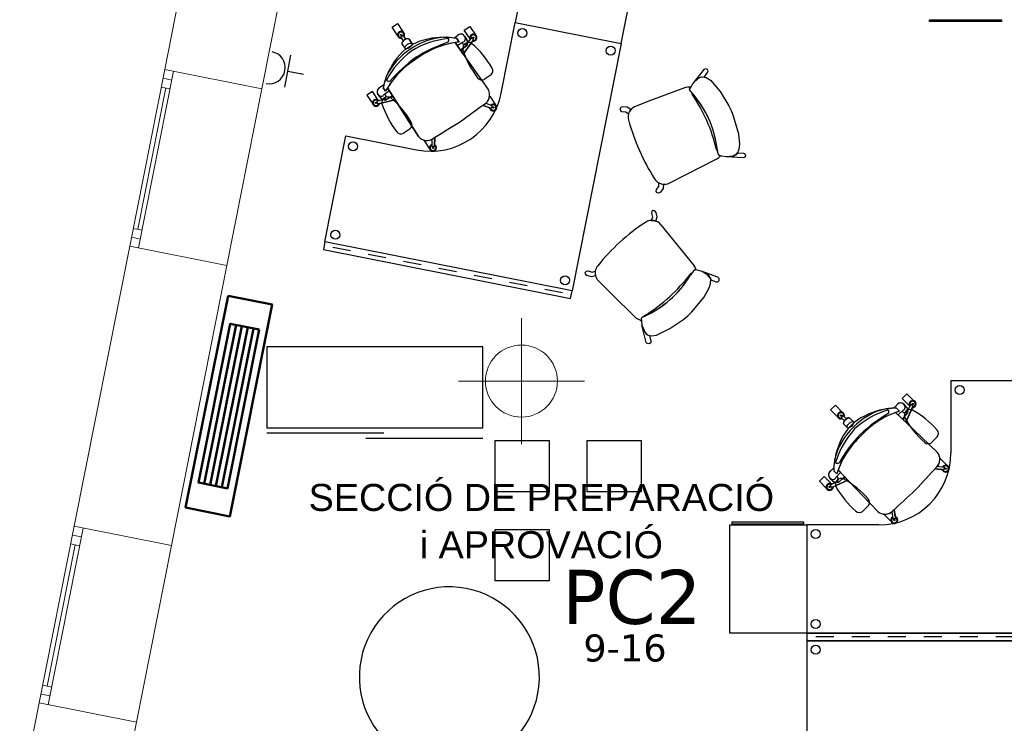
# Model space of a CAD drawing. Header units: metres. Extents: x -1 to 438, y -6 to 39.
# Tile 3 of 22: x 398.2 to 403.67, y 15.9 to 19.81. Entities that reach past the tile are written whole.
import ezdxf

# ---------------------------------------------------------------- set-up
doc = ezdxf.new("R2010")
doc.units = ezdxf.units.M
doc.linetypes.add('CONTINUA', pattern=[0])
for name, color, linetype, lineweight in [('INS P5  CLIMATITZACIO ACTUAL', 7, 'CONTINUA', 25), ('INS P5  ELECTRICITAT ACTUAL', 7, 'CONTINUA', 25), ('INS P5  TELECOMUNICACIONS ACTUAL', 7, 'CONTINUA', 25), ('P5 MOBLES ACTUAL', 7, 'CONTINUA', 25), ('P5 MURS ACTUAL', 7, 'CONTINUA', 25), ('P5 TEXT ACTUAL', 7, 'CONTINUA', 25)]:
    doc.layers.add(name, color=color, linetype=linetype, lineweight=lineweight)
doc.styles.add('ARIAL', font='arial.ttf')
doc.styles.add('VERDANA', font='verdana.ttf')

msp = doc.modelspace()

# ---------------------------------------------------------------- linework, layer by layer
at = {"layer": 'INS P5  CLIMATITZACIO ACTUAL', "color": 4, "linetype": 'CONTINUA', "lineweight": 50, "transparency": 33554687}
for p, q in [((399.4023, 18.1116), (399.2256, 17.2291)), ((399.4345, 18.1051), (399.2578, 17.2226)), ((399.4667, 18.0987), (399.29, 17.2162)), ((399.4989, 18.0922), (399.3222, 17.2097))]:
    msp.add_line(p, q, dxfattribs=at)
for points in [[(399.3575, 18.2735), (399.1219, 17.0969), (399.367, 17.0478), (399.6026, 18.2244), (399.3575, 18.2735)], [(399.5311, 18.0858), (399.3544, 17.2033), (399.1934, 17.2355), (399.3701, 18.118), (399.5311, 18.0858)]]:
    msp.add_lwpolyline(points, close=True, dxfattribs=at)
at = {"layer": 'INS P5  ELECTRICITAT ACTUAL', "color": 180, "transparency": 33554687}
for p, q in [((399.6723, 19.432), (399.7055, 19.6089)), ((399.6889, 19.5205), (399.7774, 19.5039))]:
    msp.add_line(p, q, dxfattribs=at)
msp.add_arc((399.5853, 19.5399), 0.09, 259.365, 79.365, dxfattribs=at)
at = {"layer": 'INS P5  TELECOMUNICACIONS ACTUAL', "color": 180, "transparency": 33554687}
for points in [[(400.8408, 17.4701), (401.1406, 17.4701), (401.1406, 17.1854), (400.8408, 17.1854), (400.8408, 17.4701)], [(401.3516, 17.4701), (401.6514, 17.4701), (401.6514, 17.1854), (401.3516, 17.1854), (401.3516, 17.4701)], [(400.8408, 16.9745), (401.1406, 16.9745), (401.1406, 16.6898), (400.8408, 16.6898), (400.8408, 16.9745)]]:
    msp.add_lwpolyline(points, close=True, dxfattribs=at)
at = {"layer": 'P5 MOBLES ACTUAL', "color": 180, "transparency": 33554687}
for p, q in [((400.3001, 19.7165), (400.2682, 19.7641)), ((400.7016, 19.7009), (400.6697, 19.7485)), ((400.3312, 19.6891), (400.318, 19.7096)), ((400.3188, 19.7131), (400.3268, 19.7184)), ((400.3442, 19.6979), (400.3304, 19.7179)), ((400.3627, 19.698), (400.3819, 19.6692)), ((400.5559, 19.7087), (400.5742, 19.7082)), ((400.5559, 19.7087), (400.5742, 19.7082)), ((400.6111, 19.7045), (400.6308, 19.7171)), ((400.6111, 19.7045), (400.6308, 19.7171)), ((400.6279, 19.7017), (400.6408, 19.6823)), ((400.6408, 19.6823), (400.6279, 19.7017)), ((400.6279, 19.7017), (400.6408, 19.6823)), ((400.6293, 19.6635), (400.664, 19.6843)), ((400.6635, 19.6155), (400.7198, 19.694)), ((400.6827, 19.6973), (400.6715, 19.7147)), ((400.6715, 19.7147), (400.6827, 19.6973)), ((400.6851, 19.6733), (400.7079, 19.7029)), ((400.6851, 19.6733), (400.7033, 19.6969)), ((400.7192, 19.6975), (400.7114, 19.7033)), ((400.3234, 19.6717), (400.3426, 19.6429)), ((400.3426, 19.6429), (400.3819, 19.6692)), ((400.3426, 19.6429), (400.3819, 19.6692)), ((400.6181, 19.6792), (400.6635, 19.6155)), ((400.6635, 19.6155), (400.8025, 19.4181)), ((400.2333, 19.48), (400.2398, 19.4972)), ((400.2333, 19.48), (400.2398, 19.4972)), ((400.8182, 19.5005), (400.7801, 19.475)), ((400.2227, 19.4445), (400.2035, 19.4311)), ((400.2227, 19.4445), (400.2035, 19.4311)), ((400.2189, 19.4279), (400.2318, 19.4086)), ((400.2318, 19.4086), (400.2189, 19.4279)), ((400.2318, 19.4086), (400.2189, 19.4279)), ((400.2536, 19.412), (400.2211, 19.3879)), ((400.2433, 19.4284), (400.285, 19.3622)), ((400.285, 19.3622), (400.2433, 19.4284)), ((400.2233, 19.3642), (400.1873, 19.3544)), ((400.202, 19.3756), (400.1902, 19.3926)), ((400.1902, 19.3926), (400.202, 19.3756)), ((400.285, 19.3622), (400.1909, 19.34)), ((400.2233, 19.3642), (400.1945, 19.3564)), ((400.285, 19.3622), (400.4144, 19.1584)), ((400.4144, 19.1584), (400.285, 19.3622)), ((400.1879, 19.3419), (400.1855, 19.3513)), ((400.7737, 19.3302), (400.8182, 19.3154)), ((400.8111, 19.3178), (400.7737, 19.3302)), ((400.7893, 19.342), (400.8231, 19.3295)), ((400.7939, 19.3403), (400.7915, 19.344)), ((400.8119, 19.3134), (400.8084, 19.3187)), ((400.8214, 19.3171), (400.8246, 19.3262)), ((400.8292, 19.316), (400.8314, 19.3223)), ((400.3691, 19.2), (400.331, 19.1744)), ((400.4896, 19.1366), (400.4872, 19.1403)), ((400.4898, 19.1415), (400.4885, 19.1055)), ((400.5066, 19.1515), (400.5034, 19.1047)), ((400.5039, 19.1122), (400.5066, 19.1515)), ((400.5006, 19.1024), (400.4909, 19.103)), ((400.4987, 19.0948), (400.492, 19.0951)), ((400.5077, 19.1097), (400.5041, 19.1151)), ((402.0766, 19.0755), (402.0736, 19.0924)), ((401.8114, 18.9007), (402.0721, 19.0343)), ((401.7618, 18.6666), (401.9462, 18.4388)), ((400.0383, 18.5225), (399.9402, 18.5419)), ((400.2344, 18.4836), (400.1363, 18.503)), ((400.4306, 18.4447), (400.3325, 18.4642)), ((400.6268, 18.4059), (400.5287, 18.4253)), ((400.823, 18.367), (400.7249, 18.3864)), ((401.9336, 18.3993), (401.9239, 18.3851)), ((401.0192, 18.3281), (400.9211, 18.3476)), ((401.2154, 18.2893), (401.1173, 18.3087)), ((402.7706, 17.6256), (402.7301, 17.6662)), ((403.0524, 17.6488), (403.0693, 17.6649)), ((403.0524, 17.6488), (403.0693, 17.6649)), ((403.1241, 17.6556), (403.1097, 17.6705)), ((403.1097, 17.6705), (403.1241, 17.6556)), ((403.1311, 17.6325), (403.1477, 17.666)), ((403.1598, 17.6629), (403.1511, 17.6671)), ((402.7703, 17.6067), (402.7635, 17.5998)), ((402.7914, 17.5899), (402.7739, 17.6068)), ((403.0156, 17.6452), (402.9974, 17.6422)), ((403.0156, 17.6452), (402.9974, 17.6422)), ((403.0643, 17.6253), (403.1211, 17.5716)), ((403.1211, 17.5716), (403.0643, 17.6253)), ((403.0694, 17.6492), (403.0859, 17.6328)), ((403.0859, 17.6328), (403.0694, 17.6492)), ((403.0859, 17.6328), (403.0694, 17.6492)), ((403.0783, 17.6121), (403.1083, 17.6392)), ((403.1211, 17.5716), (403.1612, 17.6596)), ((403.1311, 17.6325), (403.1444, 17.6593)), ((402.7803, 17.5788), (402.7634, 17.5962)), ((402.7766, 17.5607), (402.8011, 17.5362)), ((402.8345, 17.5696), (402.8011, 17.5362)), ((402.8345, 17.5696), (402.8011, 17.5362)), ((402.81, 17.5941), (402.8345, 17.5696)), ((403.1211, 17.5716), (403.2959, 17.405)), ((403.2959, 17.405), (403.1211, 17.5716)), ((403.2639, 17.4576), (403.2963, 17.49)), ((402.7285, 17.3733), (402.7255, 17.3551)), ((402.7285, 17.3733), (402.7255, 17.3551)), ((402.7219, 17.3183), (402.7058, 17.3014)), ((402.7219, 17.3183), (402.7058, 17.3014)), ((402.7215, 17.3013), (402.7379, 17.2848)), ((402.7379, 17.2848), (402.7215, 17.3013)), ((402.7215, 17.3013), (402.7379, 17.2848)), ((402.7586, 17.2924), (402.7315, 17.2624)), ((402.7454, 17.3064), (402.7991, 17.2496)), ((403.2847, 17.3132), (403.3312, 17.3074)), ((403.3238, 17.3083), (403.2847, 17.3132)), ((403.2977, 17.3278), (403.3333, 17.3222)), ((403.3026, 17.327), (403.2994, 17.3302)), ((403.3255, 17.3041), (403.3209, 17.3087)), ((403.334, 17.3096), (403.3353, 17.3192)), ((403.3419, 17.31), (403.3428, 17.3166)), ((402.7079, 17.2288), (402.6673, 17.2693)), ((402.7151, 17.2466), (402.7002, 17.261)), ((402.7002, 17.261), (402.7151, 17.2466)), ((402.7382, 17.2396), (402.7047, 17.223)), ((402.7991, 17.2496), (402.7111, 17.2095)), ((402.7382, 17.2396), (402.7114, 17.2263)), ((402.7991, 17.2496), (402.9657, 17.0748)), ((402.7078, 17.2109), (402.7036, 17.2196)), ((402.8817, 17.0755), (402.9142, 17.1079)), ((403.0437, 17.0681), (403.0405, 17.0713)), ((403.0429, 17.073), (403.0485, 17.0374)), ((403.0575, 17.086), (403.0633, 17.0395)), ((403.0624, 17.0469), (403.0575, 17.086)), ((403.0611, 17.0367), (403.0515, 17.0354)), ((403.0607, 17.0288), (403.0541, 17.0279)), ((403.0666, 17.0452), (403.062, 17.0498)), ((402.7212, 16.379), (402.6212, 16.379)), ((402.9212, 16.379), (402.8212, 16.379)), ((403.1212, 16.379), (403.0212, 16.379)), ((403.3212, 16.379), (403.2212, 16.379)), ((403.5212, 16.379), (403.4212, 16.379)), ((403.7212, 16.379), (403.6212, 16.379))]:
    msp.add_line(p, q, dxfattribs=at)
at = {"layer": 'P5 MOBLES ACTUAL', "transparency": 33554687}
for p, q in [((400.2227, 17.5105), (399.5727, 17.5105)), ((400.7727, 17.4805), (400.1227, 17.4805))]:
    msp.add_line(p, q, dxfattribs=at)
at = {"layer": 'P5 MOBLES ACTUAL', "color": 180, "transparency": 33554687}
for points in [[(401.0353, 20.2104), (400.9521, 19.7905), (401.5407, 19.6739), (401.6239, 20.0938), (401.0353, 20.2104)], [(403.2523, 19.8054), (403.6526, 19.8054), (403.6526, 19.7965), (403.2523, 19.7965), (403.2523, 19.8054)], [(400.3819, 19.6692), (400.3627, 19.698), (400.3584, 19.7004), (400.3515, 19.7), (400.3444, 19.6977), (400.3376, 19.6941), (400.3311, 19.689), (400.3246, 19.6816), (400.3227, 19.6763), (400.3234, 19.6717), (400.3426, 19.6429), (400.3819, 19.6692)], [(402.0009, 19.488), (402.0205, 19.513), (402.024, 19.5221), (402.0192, 19.5305), (402.0086, 19.5338), (402.0004, 19.5302), (401.9392, 19.4526), (401.9706, 19.482), (401.9804, 19.4863), (401.9902, 19.4893), (402.0009, 19.488)], [(401.5936, 19.3068), (401.5742, 19.3202), (401.5486, 19.3233), (401.5387, 19.3192), (401.5339, 19.3118), (401.5365, 19.3024), (401.5451, 19.2969), (401.5672, 19.2952), (401.5815, 19.2829), (401.5864, 19.2956), (401.5904, 19.3023), (401.5936, 19.3068)], [(402.1874, 19.0672), (402.2191, 19.0649), (402.2282, 19.0614), (402.2312, 19.0521), (402.2265, 19.042), (402.2183, 19.0384), (402.1247, 19.044), (402.1626, 19.0489), (402.1724, 19.0532), (402.1811, 19.0584), (402.1874, 19.0672)], [(401.7765, 18.8924), (401.7733, 18.869), (401.7584, 18.8481), (401.7486, 18.8435), (401.7399, 18.845), (401.7347, 18.8532), (401.7365, 18.8633), (401.7501, 18.8808), (401.7507, 18.8996), (401.7634, 18.8947), (401.771, 18.8932), (401.7765, 18.8924)], [(401.7333, 18.6882), (401.7399, 18.7109), (401.7346, 18.7361), (401.7276, 18.7442), (401.7191, 18.7464), (401.711, 18.741), (401.7085, 18.7311), (401.7139, 18.7095), (401.7068, 18.6921), (401.7204, 18.6915), (401.728, 18.6898), (401.7333, 18.6882)], [(401.2686, 18.3006), (399.8953, 18.5727), (399.8869, 18.5305), (401.2602, 18.2585), (401.2686, 18.3006)], [(401.3982, 18.3834), (401.3751, 18.379), (401.3505, 18.3866), (401.343, 18.3943), (401.3416, 18.4031), (401.3478, 18.4106), (401.3579, 18.4121), (401.3789, 18.4047), (401.3969, 18.4102), (401.3962, 18.3966), (401.3972, 18.3888), (401.3982, 18.3834)], [(402.0382, 18.362), (402.0681, 18.3513), (402.0779, 18.3508), (402.0844, 18.3581), (402.0842, 18.3692), (402.0781, 18.3758), (401.9903, 18.4086), (402.023, 18.3888), (402.0302, 18.3809), (402.036, 18.3726), (402.0382, 18.362)], [(401.6973, 18.0528), (401.7051, 18.022), (401.7047, 18.0123), (401.6968, 18.0065), (401.6858, 18.0077), (401.6798, 18.0144), (401.6553, 18.1102), (401.6721, 18.0705), (401.6793, 18.0626), (401.687, 18.056), (401.6973, 18.0528)], [(402.8011, 17.5362), (402.7766, 17.5607), (402.775, 17.5654), (402.7768, 17.572), (402.7804, 17.5785), (402.7853, 17.5845), (402.7916, 17.5899), (402.8, 17.5949), (402.8056, 17.5957), (402.81, 17.5941), (402.8345, 17.5696), (402.8011, 17.5362)], [(402.1552, 17.0074), (402.5555, 17.0074), (402.5555, 17.0163), (402.1552, 17.0163), (402.1552, 17.0074)], [(402.1432, 17.0005), (402.5712, 17.0005), (402.5712, 16.4005), (402.1432, 16.4005), (402.1432, 17.0005)], [(403.9712, 16.4005), (402.5712, 16.4005), (402.5712, 16.3575), (403.9712, 16.3575), (403.9712, 16.4005)]]:
    msp.add_lwpolyline(points, close=True, dxfattribs=at)
for points in [[(400.8743, 19.3982), (400.8744, 19.3982), (400.9521, 19.7905), (401.5407, 19.6739), (401.2686, 18.3006), (399.8953, 18.5727), (400.0119, 19.1613), (400.4043, 19.0835), (400.4042, 19.0835)], [(400.2682, 19.7641), (400.2989, 19.7847), (400.3308, 19.737)], [(400.7016, 19.7009), (400.6697, 19.7485), (400.7003, 19.769), (400.7322, 19.7214)], [(400.6697, 19.7485), (400.7003, 19.769), (400.7322, 19.7214)], [(400.7016, 19.7009), (400.6697, 19.7485), (400.7003, 19.769), (400.7322, 19.7214)], [(400.3346, 19.7117), (400.3442, 19.6979), (400.3371, 19.6939), (400.3312, 19.6891), (400.322, 19.7033)], [(400.7155, 19.6879), (400.6635, 19.6155), (400.6525, 19.6308), (400.6687, 19.6519), (400.6834, 19.6624)], [(400.6181, 19.6792), (400.6635, 19.6155), (400.8025, 19.4181)], [(400.6834, 19.6624), (400.648, 19.6372), (400.6181, 19.6792)], [(401.9268, 19.4296), (401.9392, 19.4526), (401.9722, 19.4826), (401.9889, 19.4889), (402.0119, 19.4857), (402.0369, 19.471), (402.0898, 19.407), (402.1387, 19.3288), (402.1508, 19.3013), (402.1629, 19.2716), (402.1923, 19.1725), (402.1979, 19.1154), (402.1949, 19.0874), (402.1857, 19.0617), (402.1624, 19.0494), (402.1247, 19.044), (402.0971, 19.0483), (402.086, 19.0526), (402.0792, 19.061), (402.0736, 19.0924)], [(400.234, 19.3616), (400.2708, 19.3848), (400.2433, 19.4284)], [(401.8976, 19.4296), (401.7036, 19.3571), (401.6139, 19.3231)], [(401.9247, 19.4324), (401.9236, 19.4312), (401.9111, 19.431), (401.8992, 19.4304)], [(401.9294, 19.405), (401.9219, 19.4151), (401.9204, 19.4206), (401.9268, 19.4296), (401.9278, 19.4315)], [(401.9294, 19.405), (401.9219, 19.4151), (401.9204, 19.4206), (401.9268, 19.4296)], [(400.1915, 19.3595), (400.1596, 19.4072), (400.129, 19.3866), (400.1609, 19.339)], [(400.1915, 19.3595), (400.1596, 19.4072), (400.129, 19.3866), (400.1609, 19.339)], [(400.1982, 19.3417), (400.285, 19.3622), (400.2749, 19.3781), (400.2493, 19.3712), (400.234, 19.3616)], [(400.8096, 19.3808), (400.8107, 19.3815), (400.8426, 19.3339)], [(400.8096, 19.3808), (400.8107, 19.3815), (400.8426, 19.3339)], [(400.7893, 19.342), (400.7939, 19.3403), (400.7915, 19.344)], [(401.6101, 19.321), (401.6011, 19.3123), (401.5972, 19.3107)], [(400.4462, 19.1376), (400.4451, 19.1369), (400.477, 19.0892)], [(400.4462, 19.1376), (400.4451, 19.1369), (400.477, 19.0892)], [(400.4898, 19.1415), (400.4896, 19.1366), (400.4872, 19.1403)], [(402.0914, 19.0505), (402.086, 19.0526), (402.0792, 19.061), (402.0766, 19.0755)], [(401.4076, 18.3637), (401.4029, 18.3753), (401.4, 18.3784)], [(401.6532, 18.1362), (401.6553, 18.1102), (401.6733, 18.0694), (401.686, 18.0568), (401.7083, 18.0504), (401.7371, 18.0538), (401.8114, 18.0909), (401.8878, 18.1425), (401.91, 18.1628), (401.933, 18.185), (402, 18.2637), (402.0284, 18.3137), (402.037, 18.3405), (402.0389, 18.3677), (402.0226, 18.3885), (401.9903, 18.4086), (401.9633, 18.4159), (401.9514, 18.4164), (401.9418, 18.4115), (401.9239, 18.3851)], [(401.9572, 18.4162), (401.9514, 18.4164), (401.9418, 18.4115), (401.9336, 18.3993)], [(401.6265, 18.148), (401.4785, 18.2929), (401.4102, 18.3603)], [(401.6655, 18.1576), (401.6546, 18.1515), (401.651, 18.147), (401.6532, 18.1362)], [(401.6655, 18.1576), (401.6546, 18.1515), (401.651, 18.147), (401.6532, 18.1362), (401.6533, 18.1341)], [(401.6501, 18.1345), (401.6497, 18.136), (401.6382, 18.1412), (401.6277, 18.1467)], [(402.9713, 17.0005), (402.9712, 17.0005), (402.5712, 17.0005), (402.5712, 16.4005), (403.9712, 16.4005), (403.9712, 17.8005), (403.3712, 17.8005), (403.3712, 17.4005), (403.3713, 17.4005)], [(403.1419, 17.6628), (403.1014, 17.7034), (403.1274, 17.7294), (403.168, 17.6889)], [(403.1419, 17.6628), (403.1014, 17.7034), (403.1274, 17.7294), (403.168, 17.6889)], [(402.7301, 17.6662), (402.704, 17.6401), (402.7445, 17.5995)], [(403.1316, 17.6215), (403.1017, 17.59), (403.0643, 17.6253)], [(403.1581, 17.6528), (403.1211, 17.5716), (403.1074, 17.5846), (403.1192, 17.6084), (403.1316, 17.6215)], [(402.7685, 17.5909), (402.7803, 17.5788), (402.7856, 17.585), (402.7914, 17.5899), (402.7793, 17.6016)], [(403.3101, 17.3698), (403.311, 17.3708), (403.3516, 17.3302)], [(403.3101, 17.3698), (403.311, 17.3708), (403.3516, 17.3302)], [(402.7454, 17.3064), (402.7991, 17.2496), (402.9657, 17.0748)], [(402.7492, 17.2391), (402.7807, 17.269), (402.7454, 17.3064)], [(403.2977, 17.3278), (403.3026, 17.327), (403.2994, 17.3302)], [(402.7079, 17.2288), (402.6673, 17.2693), (402.6413, 17.2433), (402.6818, 17.2027)], [(402.6673, 17.2693), (402.6413, 17.2433), (402.6818, 17.2027)], [(402.7079, 17.2288), (402.6673, 17.2693), (402.6413, 17.2433), (402.6818, 17.2027)], [(402.7179, 17.2126), (402.7991, 17.2496), (402.7861, 17.2633), (402.7623, 17.2515), (402.7492, 17.2391)], [(403.0009, 17.0606), (402.9999, 17.0597), (403.0405, 17.0191)], [(403.0009, 17.0606), (402.9999, 17.0597), (403.0405, 17.0191)], [(403.0429, 17.073), (403.0437, 17.0681), (403.0405, 17.0713)], [(403.3712, 15.3575), (403.3712, 15.3575), (403.3712, 14.9575), (403.9712, 14.9575), (403.9712, 16.3575), (402.5712, 16.3575), (402.5712, 15.7575), (402.9712, 15.7575), (402.9712, 15.7575)]]:
    msp.add_lwpolyline(points, dxfattribs=at)
at = {"layer": 'P5 MOBLES ACTUAL', "transparency": 33554687}
msp.add_lwpolyline([(400.7727, 17.9905), (399.5727, 17.9905), (399.5727, 17.5405), (400.7727, 17.5405), (400.7727, 17.9905)], close=True, dxfattribs=at)
at = {"layer": 'P5 MOBLES ACTUAL', "color": 180, "transparency": 33554687}
for centre, radius in [((400.9915, 19.7318), 0.025), ((400.3185, 19.7222), 0.00353), ((400.7199, 19.7066), 0.00353), ((401.4819, 19.6346), 0.025), ((400.1792, 19.3447), 0.00353), ((400.8303, 19.3191), 0.00353), ((400.0512, 19.1025), 0.025), ((400.4954, 19.0949), 0.00353), ((399.9541, 18.6121), 0.025), ((401.2293, 18.3594), 0.025), ((403.4212, 17.7505), 0.025), ((403.1588, 17.672), 0.00353), ((402.7614, 17.6087), 0.00353), ((403.3424, 17.3133), 0.00353), ((402.6987, 17.2119), 0.00353), ((403.0574, 17.0283), 0.00353), ((402.6212, 16.9505), 0.025), ((402.6212, 16.4505), 0.025), ((402.6212, 16.3075), 0.025)]:
    msp.add_circle(centre, radius, dxfattribs=at)
for centre, radius, start, end in [((400.3185, 19.7222), 0.0192, 326.9983, 280.5884), ((400.3185, 19.7222), 0.0192, 197.3669, 280.5884), ((400.3185, 19.7222), 0.0153, 333.1657, 274.4211), ((400.3197, 19.711), 0.00224, 113.6744, 219.7832), ((400.3284, 19.7168), 0.00224, 27.8035, 133.9123), ((400.3185, 19.7222), 0.0192, 327.0336, 50.2198), ((400.5854, 19.3319), 0.3784, 92.4852, 124.5624), ((400.629, 19.2214), 0.4826, 95.7092, 121.403), ((400.629, 19.2214), 0.4826, 95.7092, 121.403), ((400.5537, 19.3152), 0.3935, 89.687, 115.8861), ((400.5537, 19.3152), 0.3935, 89.687, 115.8861), ((400.5663, 19.6933), 0.0169, 312.0932, 80.9619), ((400.5537, 19.3152), 0.3935, 79.1364, 87.0116), ((400.5537, 19.3152), 0.3935, 79.1364, 87.0116), ((400.5663, 19.6933), 0.0169, 312.0932, 29.4698), ((400.5537, 19.3152), 0.3935, 79.1364, 81.6162), ((400.6502, 19.7005), 0.0256, 331.6275, 139.532), ((400.6502, 19.7005), 0.0256, 33.7934, 139.532), ((400.6642, 19.6952), 0.0109, 268.9298, 321.006), ((400.6647, 19.6832), 0.0229, 337.2405, 38.0842), ((400.6626, 19.6832), 0.0245, 336.2067, 34.9051), ((400.7199, 19.7066), 0.0192, 256.5951, 210.1853), ((400.7199, 19.7066), 0.0192, 50.2198, 197.3669), ((400.7199, 19.7066), 0.0192, 197.3669, 210.1853), ((400.7199, 19.7066), 0.0153, 262.7625, 204.0179), ((400.7098, 19.7017), 0.00224, 43.2712, 149.3801), ((400.7199, 19.7066), 0.0192, 256.5951, 50.2198), ((400.7182, 19.6955), 0.00224, 317.4003, 63.5091), ((400.5769, 19.3262), 0.3784, 123.0243, 155.1015), ((400.6625, 19.2438), 0.4826, 126.1837, 151.8775), ((400.6625, 19.2438), 0.4826, 126.1837, 151.8775), ((400.6044, 19.3492), 0.3935, 131.7006, 157.8997), ((400.6044, 19.3492), 0.3935, 131.7006, 157.8997), ((400.8562, 18.8637), 0.8633, 108.8295, 121.7872), ((400.8562, 18.8637), 0.8633, 108.8295, 121.7872), ((400.6961, 19.1954), 0.4901, 96.4785, 126.2701), ((400.6961, 19.1954), 0.4901, 99.1534, 126.2701), ((400.6961, 19.1954), 0.4901, 99.1534, 126.2701), ((400.6961, 19.1954), 0.4901, 96.4785, 99.1534), ((400.6961, 19.1954), 0.4901, 96.4785, 99.1534), ((400.6759, 19.6914), 0.024, 211.1165, 268.7322), ((400.6929, 19.6465), 0.0323, 55.3809, 192.2058), ((401.1443, 19.7946), 0.5072, 197.7857, 217.8174), ((400.6742, 19.6802), 0.0129, 275.113, 327.4544), ((400.6794, 19.6686), 0.00743, 303.2493, 40.0622), ((400.6794, 19.6686), 0.00743, 303.2493, 39.2339), ((400.6794, 19.6686), 0.00743, 303.2493, 40.0622), ((400.3839, 19.2857), 0.5072, 29.7693, 49.801), ((400.6609, 19.1718), 0.4901, 121.3166, 151.1082), ((400.6609, 19.1718), 0.4901, 121.3166, 148.4334), ((400.6609, 19.1718), 0.4901, 121.3166, 148.4334), ((400.9065, 18.8973), 0.8633, 125.7995, 138.7572), ((400.9065, 18.8973), 0.8633, 125.7995, 138.7572), ((400.7979, 19.5228), 0.0301, 312.4433, 29.3907), ((400.6044, 19.3492), 0.3935, 160.5751, 168.4503), ((400.6044, 19.3492), 0.3935, 160.5751, 165.9706), ((400.2501, 19.4816), 0.0169, 166.6248, 295.4935), ((400.2501, 19.4816), 0.0169, 218.1169, 295.4935), ((400.7673, 19.5022), 0.0301, 218.1961, 295.1435), ((400.2114, 19.4068), 0.0256, 108.0547, 275.9592), ((400.2114, 19.4068), 0.0256, 108.0547, 213.7934), ((400.6044, 19.3492), 0.3935, 165.9706, 168.4503), ((400.6044, 19.3492), 0.3935, 165.9706, 168.4503), ((400.6609, 19.1718), 0.4901, 148.4334, 151.1082), ((400.6609, 19.1718), 0.4901, 148.4334, 151.1082), ((400.7477, 19.3884), 0.0623, 306.0138, 28.4766), ((400.7477, 19.3884), 0.0623, 306.0138, 28.4766), ((401.9149, 19.3948), 0.0388, 113.8142, 116.3763), ((401.9149, 19.3948), 0.0388, 70.6114, 75.3864), ((400.1792, 19.3447), 0.0192, 37.4015, 350.9916), ((400.1792, 19.3447), 0.0153, 43.5688, 344.8242), ((400.1792, 19.3447), 0.0192, 37.4015, 50.2198), ((400.2219, 19.3868), 0.0229, 209.5025, 270.3462), ((400.2227, 19.3888), 0.0245, 212.6816, 271.38), ((400.2438, 19.346), 0.0323, 55.3809, 192.2058), ((400.211, 19.3919), 0.0109, 286.5807, 338.6569), ((400.221, 19.3769), 0.0129, 280.1323, 332.4737), ((400.2298, 19.3677), 0.00743, 207.5245, 304.3374), ((400.2298, 19.3677), 0.00743, 207.5245, 304.3374), ((400.2298, 19.3677), 0.00743, 208.3528, 304.3374), ((400.2101, 19.3796), 0.024, 338.8545, 36.4702), ((399.9348, 18.9851), 0.5072, 29.7693, 49.801), ((400.482, 19.4759), 0.4, 258.7934, 348.7934), ((400.7477, 19.3884), 0.0623, 314.5533, 353.0265), ((401.5006, 19.0177), 0.5778, 7.4221, 42.0878), ((401.5006, 19.0177), 0.5778, 41.8317, 42.0878), ((401.9482, 19.4045), 0.0172, 184.7177, 219.7285), ((401.9482, 19.4045), 0.0172, 184.7177, 219.7285), ((401.5006, 19.0177), 0.5778, 7.4221, 41.8317), ((401.1135, 18.8481), 0.9861, 23.7773, 33.5839), ((401.1135, 18.8481), 0.9861, 23.7773, 33.5839), ((400.1792, 19.3447), 0.0192, 197.3669, 350.9916), ((400.1876, 19.3522), 0.00224, 98.2066, 204.3155), ((400.1902, 19.3421), 0.00224, 184.0776, 290.1864), ((400.6952, 19.494), 0.5072, 197.7857, 217.8174), ((416.2146, -2.055), 26.3771, 125.80203, 126.17994), ((416.2146, -2.055), 26.3771, 125.80203, 126.17994), ((416.2146, -2.055), 26.3771, 125.80303, 125.8307), ((400.7477, 19.3884), 0.0623, 305.5913, 311.8759), ((400.8303, 19.3191), 0.0192, 183.8984, 137.4885), ((400.8303, 19.3191), 0.0192, 183.8984, 50.2198), ((400.8303, 19.3191), 0.0153, 190.0657, 131.3212), ((400.8192, 19.3175), 0.00224, 244.7036, 350.8124), ((400.8226, 19.3273), 0.00224, 330.5745, 76.6833), ((401.6427, 19.267), 0.0631, 136.1622, 196.0695), ((401.6427, 19.267), 0.0631, 117.1846, 121.1246), ((402.5959, 19.5135), 1.0477, 194.5904, 204.4058), ((400.3488, 19.2222), 0.0301, 312.4433, 29.3907), ((414.389, -3.2768), 26.3771, 121.40677, 121.78468), ((414.389, -3.2768), 26.3771, 121.40677, 121.78468), ((401.1141, 18.8469), 0.9861, 14.0492, 23.8559), ((401.1141, 18.8469), 0.9861, 14.0492, 23.8559), ((400.3182, 19.2017), 0.0301, 218.1961, 295.1435), ((400.4628, 19.1977), 0.0623, 219.1101, 301.5729), ((400.4628, 19.1977), 0.0623, 219.1101, 301.5729), ((400.4628, 19.1977), 0.0623, 254.5603, 293.0334), ((400.4628, 19.1977), 0.0623, 295.7108, 301.9955), ((414.389, -3.2768), 26.3771, 121.75601, 121.78368), ((400.4954, 19.0949), 0.0192, 110.0982, 63.6883), ((400.4954, 19.0949), 0.0192, 197.3669, 63.6883), ((400.4954, 19.0949), 0.0153, 116.2656, 57.521), ((400.4907, 19.1052), 0.00224, 170.9034, 277.0122), ((400.5011, 19.1046), 0.00224, 256.7743, 2.8831), ((402.0877, 19.0886), 0.0172, 187.9047, 229.8108), ((402.0877, 19.0886), 0.0172, 187.9047, 229.8108), ((402.6046, 19.4938), 1.0477, 203.2274, 213.0428), ((402.0581, 19.0705), 0.0388, 291.2569, 329.0476), ((401.7802, 18.9555), 0.0631, 211.5636, 299.6232), ((402.247, 17.803), 1.0477, 123.0697, 132.8852), ((401.7111, 18.629), 0.0631, 36.4893, 124.5489), ((402.2311, 17.7885), 1.0477, 131.7068, 141.5222), ((401.4593, 18.3999), 0.0631, 140.043, 199.9504), ((401.9186, 18.4114), 0.0388, 7.065, 44.8556), ((401.4303, 18.6854), 0.5778, 294.0248, 328.6904), ((401.4303, 18.6854), 0.5778, 294.2808, 328.6904), ((401.1461, 18.9981), 0.9861, 312.2567, 322.0633), ((401.1461, 18.9981), 0.9861, 312.2567, 322.0633), ((401.9384, 18.3828), 0.0172, 106.3017, 148.2078), ((401.9384, 18.3828), 0.0172, 106.3017, 148.2078), ((401.4593, 18.3999), 0.0631, 214.9879, 218.928), ((401.1451, 18.9972), 0.9861, 302.5286, 312.3353), ((401.1451, 18.9972), 0.9861, 302.5286, 312.3353), ((401.4303, 18.6854), 0.5778, 294.0248, 294.2808), ((401.6829, 18.1504), 0.0172, 116.3841, 151.3949), ((401.6829, 18.1504), 0.0172, 116.3841, 151.3949), ((401.6564, 18.1728), 0.0388, 219.7363, 222.2983), ((401.6564, 18.1728), 0.0388, 260.7262, 265.5012), ((403.0916, 17.6525), 0.0256, 342.8342, 150.7387), ((403.0916, 17.6525), 0.0256, 45, 150.7387), ((403.1588, 17.672), 0.0192, 267.8018, 221.3919), ((403.1588, 17.672), 0.0192, 208.5736, 221.3919), ((403.1588, 17.672), 0.0153, 273.9691, 215.2245), ((403.1498, 17.6652), 0.00224, 54.4779, 160.5867), ((403.1588, 17.672), 0.0192, 267.8018, 61.4264), ((403.1592, 17.6607), 0.00224, 328.607, 74.7158), ((402.7614, 17.6087), 0.0192, 338.2049, 291.7951), ((402.7614, 17.6087), 0.0153, 344.3723, 285.6277), ((402.7722, 17.6054), 0.00224, 39.0101, 145.119), ((402.7614, 17.6087), 0.0192, 338.2049, 61.4264), ((403.0996, 17.2783), 0.3784, 103.6919, 135.7691), ((403.0718, 17.2558), 0.3935, 100.8937, 127.0927), ((403.0718, 17.2558), 0.3935, 100.8937, 127.0927), ((403.1639, 17.1783), 0.4826, 106.9158, 132.6097), ((403.1639, 17.1783), 0.4826, 106.9158, 132.6097), ((403.4563, 16.8716), 0.8633, 120.0361, 132.9938), ((403.4563, 16.8716), 0.8633, 120.0361, 132.9938), ((403.2348, 17.1659), 0.4901, 107.6852, 137.4767), ((403.2348, 17.1659), 0.4901, 110.36, 137.4767), ((403.2348, 17.1659), 0.4901, 110.36, 137.4767), ((403.0107, 17.6291), 0.0169, 323.2999, 92.1685), ((403.0718, 17.2558), 0.3935, 90.3431, 98.2183), ((403.0718, 17.2558), 0.3935, 92.8228, 98.2183), ((403.0107, 17.6291), 0.0169, 323.2999, 40.6764), ((403.0718, 17.2558), 0.3935, 90.3431, 92.8228), ((403.0718, 17.2558), 0.3935, 90.3431, 92.8228), ((403.2348, 17.1659), 0.4901, 107.6852, 110.36), ((403.2348, 17.1659), 0.4901, 107.6852, 110.36), ((403.1186, 17.6485), 0.024, 222.3231, 279.9389), ((403.1064, 17.65), 0.0109, 280.1365, 332.2126), ((403.145, 17.6089), 0.0323, 66.5875, 203.4125), ((403.1191, 17.6372), 0.0129, 286.3197, 338.661), ((403.1092, 17.6383), 0.0229, 348.4471, 49.2909), ((403.1071, 17.6379), 0.0245, 347.4133, 46.1118), ((403.1264, 17.6268), 0.00743, 314.456, 51.2688), ((403.1264, 17.6268), 0.00743, 314.456, 51.2688), ((403.1264, 17.6268), 0.00743, 314.456, 50.4405), ((402.912, 17.1949), 0.5072, 40.9759, 61.0077), ((402.7614, 17.6087), 0.0192, 208.5736, 291.7597), ((402.7648, 17.598), 0.00224, 124.881, 230.9899), ((403.559, 17.8419), 0.5072, 208.9923, 229.0241), ((403.0924, 17.2711), 0.3784, 134.2309, 166.3081), ((403.1149, 17.2989), 0.3935, 142.9073, 169.1063), ((403.1149, 17.2989), 0.3935, 142.9073, 169.1063), ((403.1924, 17.2068), 0.4826, 137.3903, 163.0842), ((403.1924, 17.2068), 0.4826, 137.3903, 163.0842), ((403.2048, 17.1359), 0.4901, 132.5233, 162.3148), ((403.2048, 17.1359), 0.4901, 132.5233, 159.64), ((403.2048, 17.1359), 0.4901, 132.5233, 159.64), ((403.4991, 16.9144), 0.8633, 137.0062, 149.9639), ((403.4991, 16.9144), 0.8633, 137.0062, 149.9639), ((403.2721, 17.5079), 0.0301, 323.6499, 40.5973), ((403.246, 17.4818), 0.0301, 229.4027, 306.3501), ((402.9713, 17.4005), 0.4, 270, 0), ((403.2479, 17.3652), 0.0623, 317.2205, 39.6832), ((403.2479, 17.3652), 0.0623, 317.2205, 39.6832), ((403.1149, 17.2989), 0.3935, 171.7817, 179.6569), ((403.1149, 17.2989), 0.3935, 171.7817, 179.6569), ((402.7416, 17.36), 0.0169, 177.8315, 306.7001), ((402.7416, 17.36), 0.0169, 229.3236, 306.7001), ((403.2479, 17.3652), 0.0623, 325.7599, 4.2331), ((402.7182, 17.2791), 0.0256, 119.2613, 287.1658), ((402.7182, 17.2791), 0.0256, 119.2613, 225), ((403.1149, 17.2989), 0.3935, 177.1772, 179.6569), ((403.2048, 17.1359), 0.4901, 159.64, 162.3148), ((403.2048, 17.1359), 0.4901, 159.64, 162.3148), ((422.5873, -0.6633), 26.3771, 137.00868, 137.38659), ((422.5873, -0.6633), 26.3771, 137.00868, 137.38659), ((422.5873, -0.6633), 26.3771, 137.00967, 137.03735), ((403.2479, 17.3652), 0.0623, 316.7979, 323.0825), ((403.3424, 17.3133), 0.0192, 195.105, 148.6952), ((403.3424, 17.3133), 0.0192, 195.105, 61.4264), ((403.3424, 17.3133), 0.0153, 201.2724, 142.5278), ((403.3317, 17.3096), 0.00224, 255.9102, 2.0191), ((403.3332, 17.3199), 0.00224, 341.7811, 87.89), ((402.6987, 17.2119), 0.0192, 48.6081, 2.1982), ((402.6987, 17.2119), 0.0192, 61.4264, 208.5736), ((402.6987, 17.2119), 0.0153, 54.7755, 356.0309), ((402.6987, 17.2119), 0.0192, 48.6081, 61.4264), ((402.7324, 17.2615), 0.0229, 220.7091, 281.5529), ((402.7328, 17.2636), 0.0245, 223.8882, 282.5867), ((402.7207, 17.2643), 0.0109, 297.7874, 349.8635), ((402.7629, 17.2268), 0.0323, 66.5875, 203.4125), ((402.7439, 17.2443), 0.00743, 218.7312, 315.544), ((402.7439, 17.2443), 0.00743, 218.7312, 315.544), ((402.7335, 17.2516), 0.0129, 291.339, 343.6803), ((402.7439, 17.2443), 0.00743, 219.5595, 315.544), ((402.7222, 17.2521), 0.024, 350.0611, 47.6769), ((402.5299, 16.8128), 0.5072, 40.9759, 61.0077), ((402.6987, 17.2119), 0.0192, 208.5736, 2.1982), ((402.7055, 17.2209), 0.00224, 109.4133, 215.5221), ((402.71, 17.2115), 0.00224, 195.2842, 301.393), ((403.1769, 17.4597), 0.5072, 208.9923, 229.0241), ((421.034, -2.2166), 26.3771, 132.61341, 132.99132), ((421.034, -2.2166), 26.3771, 132.61341, 132.99132), ((402.89, 17.1258), 0.0301, 323.6499, 40.5973), ((402.8639, 17.0997), 0.0301, 229.4027, 306.3501), ((403.0055, 17.1228), 0.0623, 230.3168, 312.7795), ((403.0055, 17.1228), 0.0623, 230.3168, 312.7795), ((403.0055, 17.1228), 0.0623, 265.7669, 304.2401), ((403.0055, 17.1228), 0.0623, 306.9175, 313.2021), ((421.034, -2.2166), 26.3771, 132.96265, 132.99033), ((403.0574, 17.0283), 0.0192, 121.3048, 74.895), ((403.0574, 17.0283), 0.0192, 208.5736, 74.895), ((403.0574, 17.0283), 0.0153, 127.4722, 68.7276), ((403.0508, 17.0375), 0.00224, 182.11, 288.2189), ((403.0611, 17.039), 0.00224, 267.9809, 14.0898), ((400.5865, 16.1568), 0.5, 296.0407, 222.3009)]:
    msp.add_arc(centre, radius, start, end, dxfattribs=at)
for centre, major_axis, start_param, end_param in [((400.3431, 19.6849), (0.0197, 0.0132), 0, 3.141593), ((402.7933, 17.5773), (-0.0168, -0.0168), 3.141593, 6.283185)]:
    msp.add_ellipse(centre, major_axis=major_axis, ratio=0.457927, start_param=start_param, end_param=end_param, dxfattribs=at)
for centre, major_axis in [((400.3593, 19.6607), (0.0197, 0.0132)), ((402.8138, 17.5568), (-0.0168, -0.0168))]:
    msp.add_ellipse(centre, major_axis=major_axis, ratio=0.457927, dxfattribs=at)
at = {"layer": 'P5 MURS ACTUAL', "lineweight": 13, "transparency": 33554687}
for p, q in [((399.0064, 19.5301), (399.1133, 20.0696)), ((399.5459, 19.4232), (399.6528, 19.9627)), ((399.0064, 19.5301), (398.8121, 18.5492)), ((399.0555, 19.5204), (398.8611, 18.5395)), ((399.5459, 19.4232), (399.0064, 19.5301)), ((399.0457, 19.4714), (398.9967, 19.4811)), ((398.856, 18.6424), (399.0115, 19.4272)), ((399.036, 19.4223), (398.987, 19.432)), ((399.3516, 18.4423), (399.5459, 19.4232)), ((398.8805, 18.6376), (398.8315, 18.6473)), ((398.8708, 18.5885), (398.8218, 18.5982)), ((398.5038, 16.9931), (398.8121, 18.5492)), ((399.3516, 18.4423), (398.8121, 18.5492)), ((399.0433, 16.8862), (399.3516, 18.4423)), ((398.5038, 16.9931), (398.3094, 16.0122)), ((398.5528, 16.9834), (398.3585, 16.0025)), ((399.0433, 16.8862), (398.5038, 16.9931)), ((398.5431, 16.9344), (398.4941, 16.9441)), ((398.3534, 16.1054), (398.5089, 16.8902)), ((398.5334, 16.8853), (398.4843, 16.895)), ((398.8489, 15.9053), (399.0433, 16.8862)), ((398.3779, 16.1006), (398.3289, 16.1103)), ((398.3682, 16.0515), (398.3191, 16.0612)), ((398.2006, 15.4629), (398.3094, 16.0122)), ((398.8489, 15.9053), (398.3094, 16.0122)), ((398.7401, 15.356), (398.8489, 15.9053))]:
    msp.add_line(p, q, dxfattribs=at)
at = {"layer": 'P5 MURS ACTUAL', "color": 180, "linetype": 'CONTINUA', "lineweight": 13, "transparency": 33554687}
for p, q in [((400.987, 17.4495), (400.987, 18.1495)), ((400.637, 17.7995), (401.337, 17.7995))]:
    msp.add_line(p, q, dxfattribs=at)
at = {"layer": 'P5 MURS ACTUAL', "lineweight": 13, "transparency": 33554687}
msp.add_circle((400.987, 17.7995), 0.2, dxfattribs=at)

# ---------------------------------------------------------------- texts
at = {"layer": 'INS P5  TELECOMUNICACIONS ACTUAL', "color": 180, "transparency": 33554687, "attachment_point": 7, "style": 'VERDANA'}
for s, insert, char_height, width in [('\\W0.97;PC2', (401.2129, 16.4457), 0.3, 0.945197), ('\\W0.99;9-16', (401.3307, 16.2397), 0.15, 0.556627)]:
    msp.add_mtext(s, dxfattribs=dict(at, insert=insert, char_height=char_height, width=width))
at = {"layer": 'P5 TEXT ACTUAL', "linetype": 'CONTINUA', "transparency": 33554687, "char_height": 0.15, "attachment_point": 8, "style": 'ARIAL'}
for s, insert, width in [('\\W1.00;SECCIÓ DE PREPARACIÓ', (401.0975, 17.0764), 2.66508), ('\\W1.00;i APROVACIÓ', (401.0975, 16.8139), 1.427474)]:
    msp.add_mtext(s, dxfattribs=dict(at, insert=insert, width=width))

doc.saveas('drawing.dxf')
